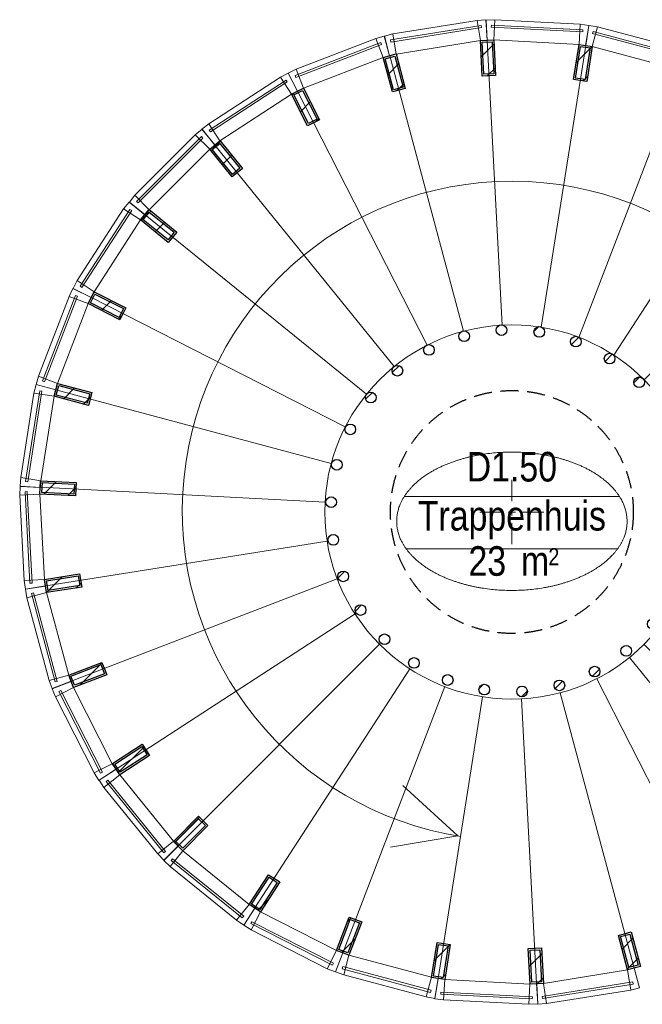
# Model space of a CAD drawing. Header units: millimetres. Extents: x 274611 to 571164, y 158736 to 298905.
# Tile 70 of 172: x 499221 to 502717, y 197659 to 203185. Entities that reach past the tile are written whole.
import ezdxf
from ezdxf.enums import TextEntityAlignment as Align

# ---------------------------------------------------------------- set-up
doc = ezdxf.new("R2010")
doc.units = ezdxf.units.MM
doc.header["$LTSCALE"] = 400
doc.linetypes.add('HIDDEN', pattern=[0.375, 0.25, -0.125])
for name, color, linetype, lineweight in [('Binnenkozijnen', 140, 'Continuous', 15), ('Dimension', 7, 'Continuous', 9), ('mat-baksteen', 5, 'Continuous', 25), ('mat-staal', 5, 'Continuous', 25), ('None', 7, 'Continuous', 9), ('Ruimtenummers', 5, 'Continuous', 25)]:
    doc.layers.add(name, color=color, linetype=linetype, lineweight=lineweight)
doc.layers.add('plafond', color=255, linetype='HIDDEN')
doc.layers.get('Dimension').off()
doc.styles.add('Arial Narrow', font='ARIALN.TTF', dxfattribs={"height": 222.25})

# ---------------------------------------------------------------- blocks, each defined once
blk = doc.blocks.new('*U1070')
at = {"layer": 'mat-baksteen', "color": 43, "lineweight": 9}
for p, q in [((-6388.5, -1440), (-6388.5, -1560)), ((-6388.5, -1640), (-6388.5, -1600)), ((-6568.5, -1620), (-6448.5, -1620)), ((-6408.5, -1620), (-6368.5, -1620)), ((-6328.5, -1620), (-6208.5, -1620)), ((-6388.5, -1680), (-6388.5, -1800))]:
    blk.add_line(p, q, dxfattribs=at)
blk = doc.blocks.new('*X1071')
at = {"layer": 'None', "lineweight": 9}
blk.add_line((-7209.5, -987), (-7171.7, -949.2), dxfattribs=at)
blk = doc.blocks.new('*X1072')
at = {"layer": 'None', "lineweight": 25}
blk.add_line((-7389.7, -1591.4), (-7376.4, -1578.2), dxfattribs=at)
blk = doc.blocks.new('*X1073')
at = {"layer": 'None', "lineweight": 9}
blk.add_line((-7414.1, -1757.2), (-7410.5, -1753.7), dxfattribs=at)
blk = doc.blocks.new('*X1074')
at = {"layer": 'None', "lineweight": 9}
blk.add_line((-7364, -1990), (-7326.7, -1952.7), dxfattribs=at)
blk = doc.blocks.new('*X1075')
at = {"layer": 'None', "lineweight": 9}
blk.add_line((-7267.4, -2176.3), (-7231.9, -2140.8), dxfattribs=at)
blk = doc.blocks.new('*X1076')
at = {"layer": 'None', "lineweight": 9}
blk.add_line((-7131.6, -2323.2), (-7115, -2306.7), dxfattribs=at)
blk = doc.blocks.new('*X1077')
at = {"layer": 'None', "lineweight": 9}
blk.add_line((-6573.1, -2613.3), (-6546.9, -2587.1), dxfattribs=at)
blk = doc.blocks.new('*X1078')
at = {"layer": 'None', "lineweight": 9}
blk.add_line((-6333.9, -2657), (-6301.4, -2624.4), dxfattribs=at)
blk = doc.blocks.new('*X1079')
at = {"layer": 'None', "lineweight": 25}
blk.add_line((-6146, -2610.5), (-6104.2, -2568.6), dxfattribs=at)
blk = doc.blocks.new('*X1080')
at = {"layer": 'None', "lineweight": 9}
blk.add_line((-5937, -2542.9), (-5896.9, -2502.8), dxfattribs=at)
blk = doc.blocks.new('*X1081')
at = {"layer": 'None', "lineweight": 9}
blk.add_line((-5492.5, -2098.4), (-5454, -2059.8), dxfattribs=at)
blk = doc.blocks.new('*X1082')
at = {"layer": 'None', "lineweight": 25}
blk.add_line((-5428.3, -1892.7), (-5385.9, -1850.3), dxfattribs=at)
blk = doc.blocks.new('*X1083')
at = {"layer": 'None', "lineweight": 9}
blk.add_line((-5368.1, -1691.1), (-5345.4, -1668.4), dxfattribs=at)
blk = doc.blocks.new('*X1084')
at = {"layer": 'None', "lineweight": 9}
blk.add_line((-5416, -1456.2), (-5380.4, -1420.6), dxfattribs=at)
blk = doc.blocks.new('*X1085')
at = {"layer": 'None', "lineweight": 9}
blk.add_line((-5563.5, -1038), (-5558.2, -1032.7), dxfattribs=at)
blk = doc.blocks.new('*X1086')
at = {"layer": 'None', "lineweight": 9}
blk.add_line((-5703.9, -895.6), (-5670.6, -862.2), dxfattribs=at)
blk = doc.blocks.new('*X1087')
at = {"layer": 'None', "lineweight": 9}
blk.add_line((-5865.6, -774.4), (-5824.5, -733.3), dxfattribs=at)
blk = doc.blocks.new('*X1088')
at = {"layer": 'None', "lineweight": 9}
blk.add_line((-6054.3, -680.2), (-6012.7, -638.7), dxfattribs=at)
blk = doc.blocks.new('*X1089')
at = {"layer": 'None', "lineweight": 9}
blk.add_line((-6264.5, -607.7), (-6236.5, -579.7), dxfattribs=at)
blk = doc.blocks.new('*X1090')
at = {"layer": 'None', "lineweight": 9}
blk.add_line((-7059.7, -837.2), (-7021.3, -798.8), dxfattribs=at)
blk = doc.blocks.new('*U1091')
at = {"layer": 'mat-staal', "lineweight": 25}
for centre in [(-6656.1, -633.6), (-6446.6, -599.4), (-6234.6, -609.6), (-6029.3, -663.6), (-6854, -710.6), (-5839.7, -759.2), (-7031.5, -827), (-5674.1, -892), (-7180.9, -977.8), (-5539.8, -1056.4), (-7295.8, -1156.3), (-5442.6, -1245.1), (-7371, -1354.8), (-5386.7, -1449.9), (-7403.2, -1564.7), (-5374.7, -1661.9), (-7391.2, -1776.6), (-5406.9, -1871.7), (-7335.3, -1981.4), (-5482.1, -2070.2), (-7238.1, -2170.1), (-5596.9, -2248.8), (-7103.8, -2334.5), (-5746.4, -2399.5), (-6938.2, -2467.4), (-5923.9, -2516), (-6748.6, -2562.9), (-6543.3, -2616.9), (-6331.3, -2627.1), (-6121.7, -2592.9)]:
    blk.add_circle(centre, 30, dxfattribs=at)
at = {"layer": 'None', "color": 43, "linetype": 'Continuous', "lineweight": 9}
for p, q in [((-6527.2, 1026.4), (-6443, -571.4)), ((-5974, 997.4), (-6223.8, -583)), ((-7074.4, 939.7), (-6659.9, -605.6)), ((-5438.8, 854), (-6011.8, -639.9)), ((-7591.6, 741.2), (-6864.8, -684.2)), ((-4945.2, 602.5), (-5816.3, -739.6)), ((-8056.2, 439.5), (-7049, -803.7)), ((-4514.7, 253.9), (-5645.7, -877.8)), ((-8448, 47.7), (-7204.3, -958.9)), ((-4166, -176.7), (-5507.7, -1048.5)), ((-8749.7, -416.9), (-7323.9, -1142.9)), ((-3914.5, -670.3), (-5408.1, -1244.1)), ((-8948.2, -934.1), (-7402.6, -1347.8)), ((-3771.1, -1205.4), (-5351.3, -1456.1)), ((-9034.9, -1481.3), (-7437.1, -1564.6)), ((-3742.1, -1758.7), (-5339.9, -1675.4)), ((-9005.9, -2034.6), (-7425.7, -1783.8)), ((-3828.8, -2305.8), (-5374.4, -1892.2)), ((-8862.5, -2569.7), (-7368.9, -1995.9)), ((-4027.3, -2823.1), (-5453.1, -2097.1)), ((-8611, -3063.3), (-7269.3, -2191.5)), ((-4329, -3287.7), (-5572.7, -2281.1)), ((-8262.3, -3493.8), (-7131.3, -2362.2)), ((-4514.6, -3493.8), (-5646.3, -2362.8)), ((-4720.8, -3679.4), (-5728, -2436.3)), ((-7831.8, -3842.5), (-6960.7, -2500.4)), ((-5297, -3762.2), (-5912.2, -2555.7)), ((-7338.2, -4094), (-6765.2, -2600.1)), ((-5702.6, -4179.7), (-6117.1, -2634.3)), ((-6803, -4237.4), (-6553.2, -2657)), ((-6249.8, -4266.4), (-6334, -2668.6))]:
    blk.add_line(p, q, dxfattribs=at)
at = {"layer": 'mat-staal'}
for name in ['*X1089', '*X1088', '*X1087', '*X1090', '*X1086', '*X1071', '*X1085', '*X1084', '*X1072', '*X1083', '*X1073', '*X1082', '*X1074', '*X1081', '*X1075', '*X1076', '*X1080', '*X1077', '*X1079', '*X1078']:
    blk.add_blockref(name, (0, 0), dxfattribs=at)
blk = doc.blocks.new('*U1095')
at = {"layer": 'Binnenkozijnen', "color": 43, "lineweight": 9}
for p, q in [((-8679.1, -3166.5), (-8590.5, -3094.7)), ((-8590.5, -3094.7), (-8288.6, -3467.1)), ((-8679.1, -3166.5), (-8377.2, -3538.9)), ((-8377.2, -3538.9), (-8288.6, -3467.1))]:
    blk.add_line(p, q, dxfattribs=at)
at = {"layer": 'Binnenkozijnen', "lineweight": 15}
for p, q in [((-8666, -3133.4), (-8656.7, -3125.9)), ((-8666, -3133.4), (-8342.1, -3533)), ((-8656.7, -3125.9), (-8332.8, -3525.4)), ((-8342.1, -3533), (-8332.8, -3525.4))]:
    blk.add_line(p, q, dxfattribs=at)
at = {"layer": 'Binnenkozijnen', "color": 140, "lineweight": 15}
for points in [[(-8611, -3063.3), (-8590.5, -3094.7), (-8679.1, -3166.5), (-8706.6, -3125.4)], [(-8262.1, -3493.6), (-8288.6, -3467.1), (-8377.2, -3538.9), (-8342.7, -3574.3)]]:
    blk.add_lwpolyline(points, close=True, dxfattribs=at)
blk = doc.blocks.new('*X1096')
at = {"layer": 'None', "lineweight": 25}
blk.add_line((-8598.3, -3082.8), (-8453.7, -2938.3), dxfattribs=at)
blk = doc.blocks.new('*U1097')
at = {"layer": 'mat-staal', "lineweight": 25}
for points in [[(-8590.5, -3094.7), (-8631.4, -3031.9), (-8463.7, -2922.9), (-8422.8, -2985.8)], [(-8587.6, -3080.9), (-8617.6, -3034.8), (-8466.6, -2936.7), (-8436.7, -2982.8)]]:
    blk.add_lwpolyline(points, close=True, dxfattribs=at)
at = {"layer": 'mat-staal'}
blk.add_blockref('*X1096', (0, 0), dxfattribs=at)
blk = doc.blocks.new('*U1098')
at = {"layer": 'Binnenkozijnen', "color": 43, "lineweight": 9}
for p, q in [((-8951.5, -2657.6), (-8850, -2605.7)), ((-8850, -2605.7), (-8631.9, -3032.6)), ((-8951.5, -2657.6), (-8733.5, -3084.5)), ((-8733.5, -3084.5), (-8631.9, -3032.6))]:
    blk.add_line(p, q, dxfattribs=at)
at = {"layer": 'Binnenkozijnen', "lineweight": 15}
for p, q in [((-8931.9, -2627.9), (-8921.2, -2622.4)), ((-8931.9, -2627.9), (-8697.9, -3086)), ((-8921.2, -2622.4), (-8687.2, -3080.5)), ((-8697.9, -3086), (-8687.2, -3080.5))]:
    blk.add_line(p, q, dxfattribs=at)
at = {"layer": 'Binnenkozijnen', "color": 140, "lineweight": 15}
for points in [[(-8863.5, -2570.7), (-8850, -2605.7), (-8951.5, -2657.6), (-8969.9, -2611.7)], [(-8611.5, -3064.1), (-8631.9, -3032.6), (-8733.5, -3084.5), (-8707, -3126.3)]]:
    blk.add_lwpolyline(points, close=True, dxfattribs=at)
blk = doc.blocks.new('*X1099')
at = {"layer": 'None', "lineweight": 9}
blk.add_line((-8814.7, -2592.1), (-8689.2, -2466.7), dxfattribs=at)
blk = doc.blocks.new('*U1100')
at = {"layer": 'mat-staal', "lineweight": 25}
for points in [[(-8850, -2605.7), (-8876.9, -2535.7), (-8690.3, -2463.9), (-8663.4, -2533.9)], [(-8844.3, -2592.8), (-8864, -2541.5), (-8696, -2476.8), (-8676.3, -2528.2)]]:
    blk.add_lwpolyline(points, close=True, dxfattribs=at)
at = {"layer": 'mat-staal'}
blk.add_blockref('*X1099', (0, 0), dxfattribs=at)
blk = doc.blocks.new('*U1101')
at = {"layer": 'Binnenkozijnen', "color": 43, "lineweight": 9}
for p, q in [((-9111.3, -2102), (-9001.2, -2072.4)), ((-9001.2, -2072.4), (-8876.6, -2535.3)), ((-9111.3, -2102), (-8986.7, -2565)), ((-8986.7, -2565), (-8876.6, -2535.3))]:
    blk.add_line(p, q, dxfattribs=at)
at = {"layer": 'Binnenkozijnen', "lineweight": 15}
for p, q in [((-9085.9, -2077.1), (-9074.3, -2074)), ((-9085.9, -2077.1), (-8952.2, -2573.8)), ((-9074.3, -2074), (-8940.6, -2570.7)), ((-8952.2, -2573.8), (-8940.6, -2570.7))]:
    blk.add_line(p, q, dxfattribs=at)
at = {"layer": 'Binnenkozijnen', "color": 140, "lineweight": 15}
for points in [[(-9007.1, -2035.4), (-9001.2, -2072.4), (-9111.3, -2102), (-9119.6, -2053.3)], [(-8863.1, -2570.3), (-8876.6, -2535.3), (-8986.7, -2565), (-8969.5, -2611.3)]]:
    blk.add_lwpolyline(points, close=True, dxfattribs=at)
blk = doc.blocks.new('*X1102')
at = {"layer": 'None', "lineweight": 25}
blk.add_line((-9001.3, -2071.6), (-8911.9, -1982.3), dxfattribs=at)
at = {"layer": 'None', "lineweight": 9}
blk.add_line((-8834, -2045.8), (-8807.2, -2018.9), dxfattribs=at)
blk = doc.blocks.new('*U1103')
at = {"layer": 'mat-staal', "lineweight": 25}
for points in [[(-9001.2, -2072.4), (-9013, -1998.3), (-8815.4, -1966.9), (-8803.7, -2041)], [(-8992.9, -2061), (-9001.5, -2006.7), (-8823.7, -1978.4), (-8815.1, -2032.7)]]:
    blk.add_lwpolyline(points, close=True, dxfattribs=at)
at = {"layer": 'mat-staal'}
blk.add_blockref('*X1102', (0, 0), dxfattribs=at)
blk = doc.blocks.new('*U1104')
at = {"layer": 'Binnenkozijnen', "color": 43, "lineweight": 9}
for p, q in [((-9152, -1525.4), (-9038.1, -1519.3)), ((-9152, -1525.4), (-9126.4, -2004.1)), ((-9038.1, -1519.3), (-9012.6, -1998)), ((-9126.4, -2004.1), (-9012.6, -1998))]:
    blk.add_line(p, q, dxfattribs=at)
at = {"layer": 'Binnenkozijnen', "lineweight": 15}
for p, q in [((-9122, -1506.3), (-9110, -1505.6)), ((-9122, -1506.3), (-9094.5, -2019.9)), ((-9110, -1505.6), (-9082.5, -2019.3)), ((-9094.5, -2019.9), (-9082.5, -2019.3))]:
    blk.add_line(p, q, dxfattribs=at)
at = {"layer": 'Binnenkozijnen', "color": 140, "lineweight": 15}
for points in [[(-9036.2, -1481.9), (-9038.1, -1519.3), (-9152, -1525.4), (-9150.1, -1476)], [(-9006.6, -2035.1), (-9012.6, -1998), (-9126.4, -2004.1), (-9119.2, -2053)]]:
    blk.add_lwpolyline(points, close=True, dxfattribs=at)
blk = doc.blocks.new('*X1105')
at = {"layer": 'None', "lineweight": 25}
blk.add_line((-9015.8, -1520.5), (-8944.4, -1449.1), dxfattribs=at)
at = {"layer": 'None', "lineweight": 9}
blk.add_line((-8881.3, -1527.4), (-8836, -1482), dxfattribs=at)
blk = doc.blocks.new('*U1106')
at = {"layer": 'mat-staal', "lineweight": 25}
for points in [[(-9038.1, -1519.3), (-9034.3, -1444.4), (-8834.5, -1454.8), (-8838.4, -1529.7)], [(-9027.6, -1509.9), (-9024.8, -1454.9), (-8845, -1464.2), (-8847.9, -1519.2)]]:
    blk.add_lwpolyline(points, close=True, dxfattribs=at)
at = {"layer": 'mat-staal'}
blk.add_blockref('*X1105', (0, 0), dxfattribs=at)
blk = doc.blocks.new('*U1107')
at = {"layer": 'Binnenkozijnen', "color": 43, "lineweight": 9}
for p, q in [((-9071.9, -952.9), (-9146.4, -1426.5)), ((-9071.9, -952.9), (-8959.3, -970.6)), ((-8959.3, -970.6), (-9033.8, -1444.2)), ((-9146.4, -1426.5), (-9033.8, -1444.2))]:
    blk.add_line(p, q, dxfattribs=at)
at = {"layer": 'Binnenkozijnen', "lineweight": 15}
for p, q in [((-9038.6, -940.4), (-9118.5, -1448.6)), ((-9026.7, -942.3), (-9106.7, -1450.4)), ((-9038.6, -940.4), (-9026.7, -942.3)), ((-9118.5, -1448.6), (-9106.7, -1450.4))]:
    blk.add_line(p, q, dxfattribs=at)
at = {"layer": 'Binnenkozijnen', "color": 140, "lineweight": 15}
for points in [[(-8949.6, -934.4), (-8959.3, -970.6), (-9071.9, -952.9), (-9059.8, -905)], [(-9035.7, -1481.6), (-9033.8, -1444.2), (-9146.4, -1426.5), (-9149.6, -1475.8)]]:
    blk.add_lwpolyline(points, close=True, dxfattribs=at)
blk = doc.blocks.new('*X1108')
at = {"layer": 'None', "lineweight": 9}
blk.add_line((-8904.8, -985.2), (-8843.5, -923.9), dxfattribs=at)
at = {"layer": 'None', "lineweight": 25}
blk.add_line((-8793.2, -1015), (-8753.6, -975.4), dxfattribs=at)
blk = doc.blocks.new('*U1109')
at = {"layer": 'mat-staal', "lineweight": 25}
for points in [[(-8959.3, -970.6), (-8940, -898.2), (-8746.7, -949.8), (-8766.1, -1022.3)], [(-8947.1, -963.6), (-8932.9, -910.4), (-8759, -956.9), (-8773.2, -1010)]]:
    blk.add_lwpolyline(points, close=True, dxfattribs=at)
at = {"layer": 'mat-staal'}
blk.add_blockref('*X1108', (0, 0), dxfattribs=at)
blk = doc.blocks.new('*U1110')
at = {"layer": 'Binnenkozijnen', "color": 43, "lineweight": 9}
for p, q in [((-8874.6, -409.6), (-9045.9, -857.3)), ((-8874.6, -409.6), (-8768.1, -450.3)), ((-8768.1, -450.3), (-8939.5, -898)), ((-9045.9, -857.3), (-8939.5, -898))]:
    blk.add_line(p, q, dxfattribs=at)
at = {"layer": 'Binnenkozijnen', "lineweight": 15}
for p, q in [((-8839.4, -404.3), (-9023.2, -884.7)), ((-8828.2, -408.6), (-9012, -889)), ((-8839.4, -404.3), (-8828.2, -408.6)), ((-9023.2, -884.7), (-9012, -889))]:
    blk.add_line(p, q, dxfattribs=at)
at = {"layer": 'Binnenkozijnen', "color": 140, "lineweight": 15}
for points in [[(-8751.1, -416.9), (-8768.1, -450.3), (-8874.6, -409.6), (-8852.7, -365.2)], [(-8949.1, -934.3), (-8939.5, -898), (-9045.9, -857.3), (-9059.3, -904.9)]]:
    blk.add_lwpolyline(points, close=True, dxfattribs=at)
blk = doc.blocks.new('*X1111')
at = {"layer": 'None', "lineweight": 25}
for p, q in [((-8741.2, -397.3), (-8729.6, -385.8)), ((-8597.9, -536.9), (-8577.3, -516.3))]:
    blk.add_line(p, q, dxfattribs=at)
at = {"layer": 'None', "lineweight": 9}
blk.add_line((-8691.7, -489.2), (-8635.9, -433.4), dxfattribs=at)
blk = doc.blocks.new('*U1112')
at = {"layer": 'mat-staal', "lineweight": 25}
for points in [[(-8768.1, -450.3), (-8734.1, -383.5), (-8555.9, -474.1), (-8589.9, -541)], [(-8754.7, -445.9), (-8729.7, -396.9), (-8569.3, -478.5), (-8594.2, -527.5)]]:
    blk.add_lwpolyline(points, close=True, dxfattribs=at)
at = {"layer": 'mat-staal'}
blk.add_blockref('*X1111', (0, 0), dxfattribs=at)
blk = doc.blocks.new('*U1113')
at = {"layer": 'Binnenkozijnen', "color": 43, "lineweight": 9}
for p, q in [((-8568.6, 80.9), (-8829.3, -321.4)), ((-8568.6, 80.9), (-8472.9, 18.9)), ((-8472.9, 18.9), (-8733.6, -383.4)), ((-8829.3, -321.4), (-8733.6, -383.4))]:
    blk.add_line(p, q, dxfattribs=at)
at = {"layer": 'Binnenkozijnen', "lineweight": 15}
for p, q in [((-8533, 78.7), (-8812.8, -352.9)), ((-8523, 72.2), (-8802.7, -359.5)), ((-8533, 78.7), (-8523, 72.2)), ((-8812.8, -352.9), (-8802.7, -359.5))]:
    blk.add_line(p, q, dxfattribs=at)
at = {"layer": 'Binnenkozijnen', "color": 140, "lineweight": 15}
for points in [[(-8449.3, 48.1), (-8472.9, 18.9), (-8568.6, 80.9), (-8538, 119.7)], [(-8750.6, -416.8), (-8733.6, -383.4), (-8829.3, -321.4), (-8852.2, -365.2)]]:
    blk.add_lwpolyline(points, close=True, dxfattribs=at)
blk = doc.blocks.new('*X1114')
at = {"layer": 'None', "lineweight": 9}
blk.add_line((-8469.3, 16), (-8416, 69.3), dxfattribs=at)
at = {"layer": 'None', "lineweight": 25}
blk.add_line((-8391.1, -47.2), (-8337.8, 6.1), dxfattribs=at)
blk = doc.blocks.new('*U1115')
at = {"layer": 'mat-staal', "lineweight": 25}
for points in [[(-8472.9, 18.9), (-8425.7, 77.2), (-8270.2, -48.5), (-8317.4, -106.8)], [(-8458.8, 20.4), (-8424.3, 63.2), (-8284.3, -50), (-8318.9, -92.8)]]:
    blk.add_lwpolyline(points, close=True, dxfattribs=at)
at = {"layer": 'mat-staal'}
blk.add_blockref('*X1114', (0, 0), dxfattribs=at)
blk = doc.blocks.new('*U1116')
at = {"layer": 'Binnenkozijnen', "color": 43, "lineweight": 9}
for p, q in [((-8166, 496.4), (-8504.8, 157.3)), ((-8166, 496.4), (-8085.3, 415.9)), ((-8085.3, 415.9), (-8424.1, 76.7)), ((-8504.8, 157.3), (-8424.1, 76.7))]:
    blk.add_line(p, q, dxfattribs=at)
at = {"layer": 'Binnenkozijnen', "lineweight": 15}
for p, q in [((-8131.7, 486.9), (-8495.2, 123)), ((-8123.2, 478.4), (-8486.7, 114.5)), ((-8131.7, 486.9), (-8123.2, 478.4)), ((-8495.2, 123), (-8486.7, 114.5))]:
    blk.add_line(p, q, dxfattribs=at)
at = {"layer": 'Binnenkozijnen', "color": 140, "lineweight": 15}
for points in [[(-8056.2, 439.5), (-8085.3, 415.9), (-8166, 496.4), (-8128, 528.1)], [(-8447.7, 47.6), (-8424.1, 76.7), (-8504.8, 157.3), (-8536.3, 119.2)]]:
    blk.add_lwpolyline(points, close=True, dxfattribs=at)
blk = doc.blocks.new('*X1117')
at = {"layer": 'None', "lineweight": 9}
blk.add_line((-8078.2, 407.1), (-8024.9, 460.4), dxfattribs=at)
at = {"layer": 'None', "lineweight": 25}
blk.add_line((-8014.9, 329), (-7961.6, 382.3), dxfattribs=at)
blk = doc.blocks.new('*U1118')
at = {"layer": 'mat-staal', "lineweight": 25}
for points in [[(-8085.3, 415.9), (-8027, 463.1), (-7901.1, 307.7), (-7959.4, 260.5)], [(-8071.3, 414.4), (-8028.5, 449), (-7915.2, 309.2), (-7957.9, 274.5)]]:
    blk.add_lwpolyline(points, close=True, dxfattribs=at)
at = {"layer": 'mat-staal'}
blk.add_blockref('*X1117', (0, 0), dxfattribs=at)
blk = doc.blocks.new('*U1119')
at = {"layer": 'Binnenkozijnen', "color": 43, "lineweight": 9}
for p, q in [((-7688.3, 820.6), (-8090.1, 559.1)), ((-7688.3, 820.6), (-7626.1, 725)), ((-7626.1, 725), (-8027.9, 463.5)), ((-8090.1, 559.1), (-8027.9, 463.5))]:
    blk.add_line(p, q, dxfattribs=at)
at = {"layer": 'Binnenkozijnen', "lineweight": 15}
for p, q in [((-7656.7, 804.1), (-8087.8, 523.6)), ((-7650.2, 794.1), (-8081.3, 513.5)), ((-7656.7, 804.1), (-7650.2, 794.1)), ((-8087.8, 523.6), (-8081.3, 513.5))]:
    blk.add_line(p, q, dxfattribs=at)
at = {"layer": 'Binnenkozijnen', "color": 140, "lineweight": 15}
for points in [[(-7592.7, 742.1), (-7626.1, 725), (-7688.3, 820.6), (-7644.5, 843.6)], [(-8057, 439.9), (-8027.9, 463.5), (-8090.1, 559.1), (-8128.8, 528.4)]]:
    blk.add_lwpolyline(points, close=True, dxfattribs=at)
blk = doc.blocks.new('*X1120')
at = {"layer": 'None', "lineweight": 25}
for p, q in [((-7623.6, 720.2), (-7611.2, 732.6)), ((-7492.2, 568.8), (-7472.3, 588.7))]:
    blk.add_line(p, q, dxfattribs=at)
at = {"layer": 'None', "lineweight": 9}
blk.add_line((-7575.8, 626.6), (-7520.1, 682.3), dxfattribs=at)
blk = doc.blocks.new('*U1121')
at = {"layer": 'mat-staal', "lineweight": 25}
for points in [[(-7626.1, 725), (-7559.3, 759.1), (-7468.4, 581), (-7535.2, 546.9)], [(-7612.6, 720.7), (-7563.6, 745.7), (-7481.8, 585.4), (-7530.8, 560.4)]]:
    blk.add_lwpolyline(points, close=True, dxfattribs=at)
at = {"layer": 'mat-staal'}
blk.add_blockref('*X1120', (0, 0), dxfattribs=at)
blk = doc.blocks.new('*U1122')
at = {"layer": 'Binnenkozijnen', "lineweight": 15}
for p, q in [((-7125, 1014.8), (-7605, 830)), ((-7120.7, 1003.6), (-7600.7, 818.8)), ((-7125, 1014.8), (-7120.7, 1003.6)), ((-7605, 830), (-7600.7, 818.8))]:
    blk.add_line(p, q, dxfattribs=at)
at = {"layer": 'Binnenkozijnen', "color": 43, "lineweight": 9}
for p, q in [((-7152.5, 1037.5), (-7599.8, 865.2)), ((-7152.5, 1037.5), (-7111.5, 931.1)), ((-7111.5, 931.1), (-7558.9, 758.9)), ((-7599.8, 865.2), (-7558.9, 758.9))]:
    blk.add_line(p, q, dxfattribs=at)
at = {"layer": 'Binnenkozijnen', "color": 140, "lineweight": 15}
for points in [[(-7075.3, 940.8), (-7111.5, 931.1), (-7152.5, 1037.5), (-7104.9, 1050.9)], [(-7592.3, 741.8), (-7558.9, 758.9), (-7599.8, 865.2), (-7644.1, 843.3)]]:
    blk.add_lwpolyline(points, close=True, dxfattribs=at)
blk = doc.blocks.new('*X1123')
at = {"layer": 'None', "lineweight": 9}
blk.add_line((-7085.4, 834.2), (-7024.2, 895.4), dxfattribs=at)
at = {"layer": 'None', "lineweight": 25}
blk.add_line((-7033.1, 745.1), (-6994.3, 783.9), dxfattribs=at)
blk = doc.blocks.new('*U1124')
at = {"layer": 'mat-staal', "lineweight": 25}
for points in [[(-7111.5, 931.1), (-7039.1, 950.6), (-6987.2, 757.4), (-7059.6, 738)], [(-7099.2, 924), (-7046.1, 938.3), (-6999.4, 764.5), (-7052.5, 750.2)]]:
    blk.add_lwpolyline(points, close=True, dxfattribs=at)
at = {"layer": 'mat-staal'}
blk.add_blockref('*X1123', (0, 0), dxfattribs=at)
blk = doc.blocks.new('*U1125')
at = {"layer": 'Binnenkozijnen', "lineweight": 15}
for p, q in [((-6561.1, 1110.4), (-7069.1, 1029.4)), ((-6561.1, 1110.4), (-6559.2, 1098.5)), ((-6559.2, 1098.5), (-7067.2, 1017.6)), ((-7069.1, 1029.4), (-7067.2, 1017.6))]:
    blk.add_line(p, q, dxfattribs=at)
at = {"layer": 'Binnenkozijnen', "color": 43, "lineweight": 9}
for p, q in [((-6583.3, 1138.3), (-7056.7, 1062.8)), ((-6583.3, 1138.3), (-6565.3, 1025.7)), ((-7056.7, 1062.8), (-7038.7, 950.2)), ((-6565.3, 1025.7), (-7038.7, 950.2))]:
    blk.add_line(p, q, dxfattribs=at)
at = {"layer": 'Binnenkozijnen', "color": 140, "lineweight": 15}
for points in [[(-6527.9, 1027.7), (-6565.3, 1025.7), (-6583.3, 1138.3), (-6533.9, 1141.5)], [(-7074.9, 940.5), (-7038.7, 950.2), (-7056.7, 1062.8), (-7104.6, 1050.5)]]:
    blk.add_lwpolyline(points, close=True, dxfattribs=at)
blk = doc.blocks.new('*X1126')
at = {"layer": 'None', "lineweight": 25}
blk.add_line((-6560.5, 934.9), (-6489.2, 1006.2), dxfattribs=at)
at = {"layer": 'None', "lineweight": 9}
blk.add_line((-6526.5, 827.5), (-6482, 871.9), dxfattribs=at)
blk = doc.blocks.new('*U1127')
at = {"layer": 'mat-staal', "lineweight": 25}
for points in [[(-6565.3, 1025.7), (-6490.4, 1029.7), (-6479.8, 829.9), (-6554.7, 826)], [(-6554.8, 1016.2), (-6499.9, 1019.1), (-6490.3, 839.4), (-6545.2, 836.5)]]:
    blk.add_lwpolyline(points, close=True, dxfattribs=at)
at = {"layer": 'mat-staal'}
blk.add_blockref('*X1126', (0, 0), dxfattribs=at)
blk = doc.blocks.new('*U1128')
at = {"layer": 'Binnenkozijnen', "lineweight": 15}
for p, q in [((-6503.3, 1113), (-6504, 1101)), ((-5989.6, 1086.6), (-6503.3, 1113)), ((-5990.3, 1074.6), (-6504, 1101)), ((-5989.6, 1086.6), (-5990.3, 1074.6))]:
    blk.add_line(p, q, dxfattribs=at)
at = {"layer": 'Binnenkozijnen', "color": 43, "lineweight": 9}
for p, q in [((-6484.3, 1143.1), (-6490.1, 1029.2)), ((-6005.5, 1118.5), (-6484.3, 1143.1)), ((-6005.5, 1118.5), (-6011.4, 1004.6)), ((-6011.4, 1004.6), (-6490.1, 1029.2))]:
    blk.add_line(p, q, dxfattribs=at)
at = {"layer": 'Binnenkozijnen', "color": 140, "lineweight": 15}
for points in [[(-6527.6, 1027.2), (-6490.1, 1029.2), (-6484.3, 1143.1), (-6533.7, 1141.1)], [(-5974.3, 998.8), (-6011.4, 1004.6), (-6005.5, 1118.5), (-5956.6, 1111.4)]]:
    blk.add_lwpolyline(points, close=True, dxfattribs=at)
blk = doc.blocks.new('*X1129')
at = {"layer": 'None', "lineweight": 25}
blk.add_line((-6027.5, 902.1), (-5937.4, 992.2), dxfattribs=at)
at = {"layer": 'None', "lineweight": 9}
blk.add_line((-5989.5, 798.7), (-5963.9, 824.4), dxfattribs=at)
blk = doc.blocks.new('*U1130')
at = {"layer": 'mat-staal', "lineweight": 25}
for points in [[(-6011.4, 1004.6), (-5937.3, 992.9), (-5968.4, 795.4), (-6042.5, 807.1)], [(-6003.1, 993.2), (-5948.7, 984.6), (-5976.8, 806.8), (-6031.1, 815.4)]]:
    blk.add_lwpolyline(points, close=True, dxfattribs=at)
at = {"layer": 'mat-staal'}
blk.add_blockref('*X1129', (0, 0), dxfattribs=at)
blk = doc.blocks.new('*U1131')
at = {"layer": 'Binnenkozijnen', "color": 43, "lineweight": 9}
for p, q in [((-5907.7, 1102.6), (-5937.1, 992.5)), ((-5444.5, 979), (-5907.7, 1102.6)), ((-5473.9, 868.9), (-5937.1, 992.5)), ((-5444.5, 979), (-5473.9, 868.9))]:
    blk.add_line(p, q, dxfattribs=at)
at = {"layer": 'Binnenkozijnen', "lineweight": 15}
for p, q in [((-5932.6, 1077.2), (-5935.7, 1065.6)), ((-5438.7, 932.9), (-5935.7, 1065.6)), ((-5435.6, 944.5), (-5932.6, 1077.2)), ((-5435.6, 944.5), (-5438.7, 932.9))]:
    blk.add_line(p, q, dxfattribs=at)
at = {"layer": 'Binnenkozijnen', "color": 140, "lineweight": 15}
for points in [[(-5974.1, 998.3), (-5937.1, 992.5), (-5907.7, 1102.6), (-5956.4, 1110.9)], [(-5438.9, 855.4), (-5473.9, 868.9), (-5444.5, 979), (-5398.1, 961.9)]]:
    blk.add_lwpolyline(points, close=True, dxfattribs=at)
blk = doc.blocks.new('*U1155')
at = {"layer": 'Binnenkozijnen', "color": 43, "lineweight": 9}
for p, q in [((-7332.6, -4217.6), (-7303.2, -4107.4)), ((-7303.2, -4107.4), (-6840, -4231.2)), ((-7332.6, -4217.6), (-6869.5, -4341.4)), ((-6869.5, -4341.4), (-6840, -4231.2))]:
    blk.add_line(p, q, dxfattribs=at)
at = {"layer": 'Binnenkozijnen', "lineweight": 15}
for p, q in [((-7341.5, -4183.1), (-7338.4, -4171.5)), ((-7341.5, -4183.1), (-6844.6, -4315.9)), ((-7338.4, -4171.5), (-6841.5, -4304.3)), ((-6844.6, -4315.9), (-6841.5, -4304.3))]:
    blk.add_line(p, q, dxfattribs=at)
at = {"layer": 'Binnenkozijnen', "color": 140, "lineweight": 15}
for points in [[(-7338.2, -4094), (-7303.2, -4107.4), (-7332.6, -4217.6), (-7379, -4200.4)], [(-6803, -4237.1), (-6840, -4231.2), (-6869.5, -4341.4), (-6820.7, -4349.7)]]:
    blk.add_lwpolyline(points, close=True, dxfattribs=at)
blk = doc.blocks.new('*X1156')
at = {"layer": 'None', "lineweight": 9}
blk.add_line((-7310, -3915.9), (-7291.7, -3897.6), dxfattribs=at)
at = {"layer": 'None', "lineweight": 25}
blk.add_line((-7344.3, -4091.6), (-7267.7, -4015), dxfattribs=at)
blk = doc.blocks.new('*U1157')
at = {"layer": 'mat-staal', "lineweight": 25}
for points in [[(-7303.2, -4107.4), (-7373.2, -4080.6), (-7301.6, -3893.8), (-7231.5, -3920.7)], [(-7308.9, -4094.5), (-7360.3, -4074.8), (-7295.8, -3906.8), (-7244.4, -3926.4)]]:
    blk.add_lwpolyline(points, close=True, dxfattribs=at)
at = {"layer": 'mat-staal'}
blk.add_blockref('*X1156', (0, 0), dxfattribs=at)
blk = doc.blocks.new('*U1158')
at = {"layer": 'Binnenkozijnen', "color": 43, "lineweight": 9}
for p, q in [((-7852.2, -3965.9), (-7800.5, -3864.3)), ((-7800.5, -3864.3), (-7373.2, -4081.5)), ((-7852.2, -3965.9), (-7424.8, -4183.1)), ((-7424.8, -4183.1), (-7373.2, -4081.5))]:
    blk.add_line(p, q, dxfattribs=at)
at = {"layer": 'Binnenkozijnen', "lineweight": 15}
for p, q in [((-7853.7, -3930.4), (-7848.3, -3919.7)), ((-7848.3, -3919.7), (-7389.7, -4152.7)), ((-7853.7, -3930.4), (-7395.2, -4163.4)), ((-7395.2, -4163.4), (-7389.7, -4152.7))]:
    blk.add_line(p, q, dxfattribs=at)
at = {"layer": 'Binnenkozijnen', "color": 140, "lineweight": 15}
for points in [[(-7832, -3843.9), (-7800.5, -3864.3), (-7852.2, -3965.9), (-7894, -3939.6)], [(-7338.1, -4094.9), (-7373.2, -4081.5), (-7424.8, -4183.1), (-7378.9, -4201.4)]]:
    blk.add_lwpolyline(points, close=True, dxfattribs=at)
blk = doc.blocks.new('*X1159')
at = {"layer": 'None', "lineweight": 9}
blk.add_line((-7814.8, -3855), (-7757, -3797.2), dxfattribs=at)
blk = doc.blocks.new('*U1160')
at = {"layer": 'mat-staal', "lineweight": 25}
for points in [[(-7800.5, -3864.3), (-7863.4, -3823.5), (-7754.6, -3655.7), (-7691.7, -3696.5)], [(-7803.5, -3850.5), (-7849.6, -3820.6), (-7751.7, -3669.5), (-7705.5, -3699.4)]]:
    blk.add_lwpolyline(points, close=True, dxfattribs=at)
at = {"layer": 'mat-staal'}
blk.add_blockref('*X1159', (0, 0), dxfattribs=at)
blk = doc.blocks.new('*U1161')
at = {"layer": 'Binnenkozijnen', "color": 43, "lineweight": 9}
for p, q in [((-8307.9, -3610.4), (-8236.3, -3521.7)), ((-8236.3, -3521.7), (-7863.4, -3823)), ((-8307.9, -3610.4), (-7935.1, -3911.7)), ((-7935.1, -3911.7), (-7863.4, -3823))]:
    blk.add_line(p, q, dxfattribs=at)
at = {"layer": 'Binnenkozijnen', "lineweight": 15}
for p, q in [((-8302, -3575.3), (-8294.5, -3565.9)), ((-8302, -3575.3), (-7902, -3898.6)), ((-8294.5, -3565.9), (-7894.4, -3889.2)), ((-7902, -3898.6), (-7894.4, -3889.2))]:
    blk.add_line(p, q, dxfattribs=at)
at = {"layer": 'Binnenkozijnen', "color": 140, "lineweight": 15}
for points in [[(-8262.8, -3495.2), (-8236.3, -3521.7), (-8307.9, -3610.4), (-8343.3, -3575.9)], [(-7831.9, -3843.4), (-7863.4, -3823), (-7935.1, -3911.7), (-7893.9, -3939.1)]]:
    blk.add_lwpolyline(points, close=True, dxfattribs=at)
blk = doc.blocks.new('*X1162')
at = {"layer": 'None', "lineweight": 9}
blk.add_line((-8283.2, -3474.9), (-8141.8, -3333.4), dxfattribs=at)
blk = doc.blocks.new('*U1163')
at = {"layer": 'mat-staal', "lineweight": 25}
for points in [[(-8236.3, -3521.7), (-8289.3, -3468.7), (-8148, -3327.2), (-8094.9, -3380.2)], [(-8236.3, -3507.6), (-8275.2, -3468.7), (-8148, -3341.3), (-8109.1, -3380.2)]]:
    blk.add_lwpolyline(points, close=True, dxfattribs=at)
at = {"layer": 'mat-staal'}
blk.add_blockref('*X1162', (0, 0), dxfattribs=at)
blk = doc.blocks.new('*X1164')
at = {"layer": 'None', "lineweight": 9}
blk.add_line((-5770.1, -4073.1), (-5708.9, -4011.9), dxfattribs=at)
at = {"layer": 'None', "lineweight": 25}
blk.add_line((-5740.2, -4184.6), (-5679, -4123.4), dxfattribs=at)
blk = doc.blocks.new('*U1165')
at = {"layer": 'mat-staal', "lineweight": 25}
for points in [[(-5666.5, -4170), (-5738.9, -4189.4), (-5790.7, -3996.3), (-5718.3, -3976.8)], [(-5678.7, -4162.9), (-5731.9, -4177.2), (-5778.5, -4003.3), (-5725.4, -3989.1)]]:
    blk.add_lwpolyline(points, close=True, dxfattribs=at)
at = {"layer": 'mat-staal'}
blk.add_blockref('*X1164', (0, 0), dxfattribs=at)
blk = doc.blocks.new('*U1166')
at = {"layer": 'Binnenkozijnen', "color": 43, "lineweight": 9}
for p, q in [((-6211.8, -4265.6), (-5738.4, -4190.2)), ((-5720.4, -4302.8), (-5738.4, -4190.2)), ((-6193.8, -4378.2), (-6211.8, -4265.6)), ((-6193.8, -4378.2), (-5720.4, -4302.8))]:
    blk.add_line(p, q, dxfattribs=at)
at = {"layer": 'Binnenkozijnen', "lineweight": 15}
for p, q in [((-6217.9, -4338.5), (-5709.9, -4257.6)), ((-6216, -4350.4), (-5708, -4269.4)), ((-5708, -4269.4), (-5709.9, -4257.6)), ((-6216, -4350.4), (-6217.9, -4338.5))]:
    blk.add_line(p, q, dxfattribs=at)
at = {"layer": 'Binnenkozijnen', "color": 140, "lineweight": 15}
for points in [[(-5702.1, -4180.4), (-5738.4, -4190.2), (-5720.4, -4302.8), (-5672.5, -4290.5)], [(-6249.2, -4267.6), (-6211.8, -4265.6), (-6193.8, -4378.2), (-6243.1, -4381.5)]]:
    blk.add_lwpolyline(points, close=True, dxfattribs=at)
blk = doc.blocks.new('*X1167')
at = {"layer": 'None', "lineweight": 25}
blk.add_line((-6291.9, -4170.6), (-6220.6, -4099.3), dxfattribs=at)
at = {"layer": 'None', "lineweight": 9}
blk.add_line((-6247.4, -4267.5), (-6213.5, -4233.6), dxfattribs=at)
blk = doc.blocks.new('*U1168')
at = {"layer": 'mat-staal', "lineweight": 25}
for points in [[(-6211.8, -4265.6), (-6286.7, -4269.6), (-6297.3, -4069.9), (-6222.4, -4065.9)], [(-6222.3, -4256.2), (-6277.2, -4259.1), (-6286.7, -4079.4), (-6231.8, -4076.4)]]:
    blk.add_lwpolyline(points, close=True, dxfattribs=at)
at = {"layer": 'mat-staal'}
blk.add_blockref('*X1167', (0, 0), dxfattribs=at)
blk = doc.blocks.new('*U1169')
at = {"layer": 'Binnenkozijnen', "color": 43, "lineweight": 9}
for p, q in [((-6771.5, -4358.4), (-6765.7, -4244.6)), ((-6765.7, -4244.6), (-6286.9, -4269.2)), ((-6292.8, -4383), (-6286.9, -4269.2)), ((-6771.5, -4358.4), (-6292.8, -4383))]:
    blk.add_line(p, q, dxfattribs=at)
at = {"layer": 'Binnenkozijnen', "lineweight": 15}
for p, q in [((-6787.4, -4326.6), (-6786.8, -4314.6)), ((-6787.4, -4326.6), (-6273.7, -4353)), ((-6786.8, -4314.6), (-6273.1, -4341)), ((-6273.7, -4353), (-6273.1, -4341))]:
    blk.add_line(p, q, dxfattribs=at)
at = {"layer": 'Binnenkozijnen', "color": 140, "lineweight": 15}
for points in [[(-6802.7, -4238.7), (-6765.7, -4244.6), (-6771.5, -4358.4), (-6820.5, -4351.4)], [(-6249.5, -4267.2), (-6286.9, -4269.2), (-6292.8, -4383), (-6243.4, -4381)]]:
    blk.add_lwpolyline(points, close=True, dxfattribs=at)
blk = doc.blocks.new('*X1170')
at = {"layer": 'None', "lineweight": 25}
blk.add_line((-6824.8, -4137.8), (-6734.6, -4047.6), dxfattribs=at)
at = {"layer": 'None', "lineweight": 9}
blk.add_line((-6786.8, -4241.2), (-6761.1, -4215.5), dxfattribs=at)
blk = doc.blocks.new('*U1171')
at = {"layer": 'mat-staal', "lineweight": 25}
for points in [[(-6765.7, -4244.6), (-6839.8, -4232.9), (-6808.6, -4035.3), (-6734.5, -4047)], [(-6774, -4233.1), (-6828.3, -4224.6), (-6800.3, -4046.8), (-6746, -4055.3)]]:
    blk.add_lwpolyline(points, close=True, dxfattribs=at)
at = {"layer": 'mat-staal'}
blk.add_blockref('*X1170', (0, 0), dxfattribs=at)
blk = doc.blocks.new('*U1180')
at = {"layer": 'None', "color": 43, "linetype": 'Continuous', "lineweight": 9}
for q in [(-7001, -3155.4), (-7070.8, -3501.8)]:
    blk.add_line((-6691.4, -3438.4), q, dxfattribs=at)
at = {"layer": 'None', "color": 140, "linetype": 'Continuous', "lineweight": 15}
blk.add_circle((-6388.5, -1620), 1050, dxfattribs=at)
at = {"layer": 'None', "color": 43, "linetype": 'Continuous', "lineweight": 9}
blk.add_arc((-6388.9, -1613.3), 1850, 8.3262, 261.04, dxfattribs=at)
at = {"layer": 'Dimension', "color": 7}
blk.add_blockref('*U1070', (0, 0), dxfattribs=at)
at = {"layer": 'None', "color": 7}
for name in ['*U1125', '*U1128', '*U1131', '*U1122', '*U1091', '*U1127', '*U1130', '*U1124', '*U1119', '*U1121', '*U1116', '*U1118', '*U1113', '*U1115', '*U1110', '*U1112', '*U1107', '*U1109', '*U1104', '*U1106', '*U1103', '*U1101', '*U1100', '*U1098', '*U1097', '*U1095', '*U1163', '*U1161', '*U1160', '*U1158', '*U1157', '*U1165', '*U1171', '*U1168', '*U1155', '*U1166', '*U1169']:
    blk.add_blockref(name, (0, 0), dxfattribs=at)
blk = doc.blocks.new('Ruimtenummer UV 50')
at = {"layer": 'Ruimtenummers', "color": 8, "lineweight": 5}
for p, q in [((602.2, 156.5), (-602.3, 156.5)), ((594.7, -137.5), (-594.8, -137.5))]:
    blk.add_line(p, q, dxfattribs=at)
blk.add_open_spline([(-323.4, 353.8), (-173.3, 405.8), (173.3, 405.8), (323.4, 353.8), (473.5, 301.8), (560.1, 211.8), (646.8, 121.7), (646.8, 17.7), (646.8, -86.3), (560.1, -176.3), (473.5, -266.4), (323.4, -318.4), (173.3, -370.4), (-173.3, -370.4), (-323.4, -318.4), (-473.5, -266.4), (-560.2, -176.3), (-646.8, -86.3), (-646.8, 17.7), (-646.8, 121.7), (-560.2, 211.8), (-473.5, 301.8), (-323.4, 353.8)], degree=2, knots=[0, 0, 0, 0.09962, 0.19924, 0.19924, 0.283607, 0.283607, 0.349619, 0.349619, 0.415638, 0.415638, 0.5, 0.5, 0.59962, 0.69924, 0.69924, 0.783607, 0.783607, 0.849619, 0.849619, 0.915638, 0.915638, 1, 1, 1], dxfattribs=at)
at = {"layer": 'Ruimtenummers', "attachment_point": 2, "style": 'Arial Narrow'}
for s, insert, char_height in [(' m', (103.6, -122.2), 165.95), (' 2', (220.1, -132.8), 96.8)]:
    blk.add_mtext(s, dxfattribs=dict(at, insert=insert, char_height=char_height))
at = {"layer": 'Ruimtenummers', "style": 'Arial Narrow'}
for tag, p in [('Nummer', (0, 406.9)), ('Naam', (0, 131.7)), ('Oppervlak', (-137.9, -122.2))]:
    blk.add_attdef(tag, text='', height=165.9, dxfattribs=at).set_placement(p, align=Align.TOP_CENTER)

msp = doc.modelspace()

# ---------------------------------------------------------------- linework, layer by layer
at = {"layer": 'plafond'}
msp.add_circle((501984.6279, 200421.97122), 681.73346, dxfattribs=at)

# ---------------------------------------------------------------- block references
at = {"layer": 'None', "color": 7}
msp.add_blockref('*U1180', (508373.12537, 202041.95664), dxfattribs=at)
at = {"layer": 'Ruimtenummers'}
msp.add_blockref('Ruimtenummer UV 50', (501984.6279, 200352.20455), dxfattribs=at).add_auto_attribs({'Nummer': 'D1.50', 'Naam': 'Trappenhuis', 'Oppervlak': '23'})

doc.saveas('drawing.dxf')
